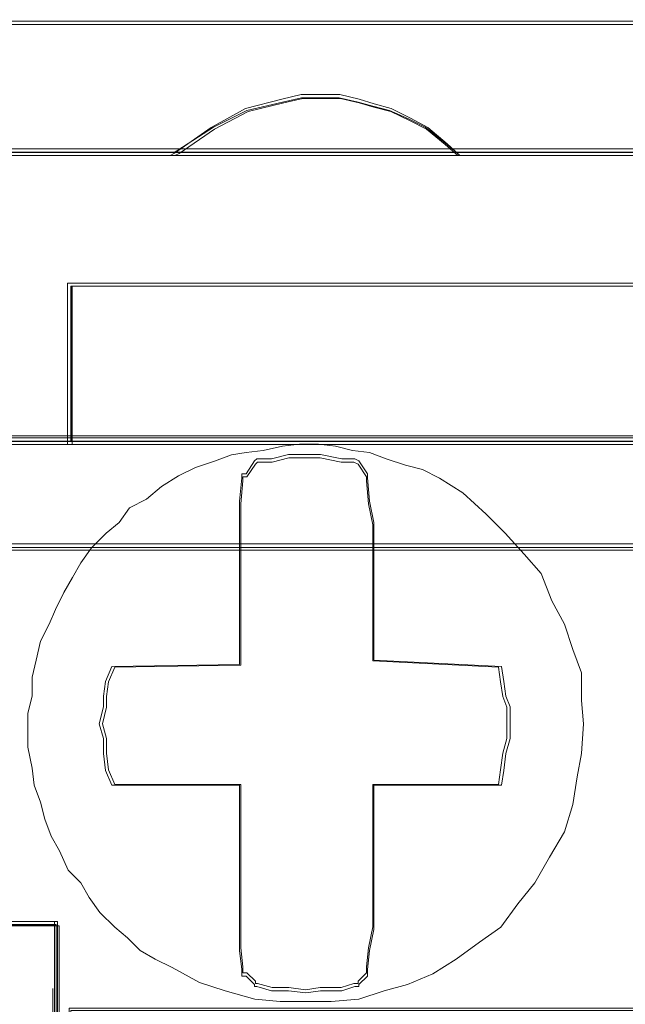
# Model space of a CAD drawing. Header units: millimetres. Extents: x -1290 to 1795, y -4192 to -1311.
# Tile 126 of 256: x 573.03 to 574.42, y -3302.42 to -3300.16. Entities that reach past the tile are written whole.
import ezdxf

# ---------------------------------------------------------------- set-up
doc = ezdxf.new("R2010")
doc.units = ezdxf.units.MM
doc.layers.add('$EL_istn', color=7, linetype='Continuous', lineweight=15)
doc.layers.add('Aparatura', color=7, linetype='Continuous', lineweight=13)
doc.styles.get("Standard").update_dxf_attribs({"font": 'ARIALN.TTF', "width": 0.8})
doc.dimstyles.new('100', dxfattribs={"dimtxt": 15, "dimasz": 10, "dimexe": 1.25, "dimexo": 0.625, "dimtad": 1, "dimdec": 0, "dimtxsty": 'Standard', "dimblk": 'OBLIQUE', "dimcen": 2.5, "dimadec": 0, "dimazin": 0, "dimtfac": 1, "dimtdec": 0, "dimtmove": 0, "dimatfit": 3, "dimldrblk": 'NONE', "dimfxl": 1, "dimarcsym": 0})

# ---------------------------------------------------------------- blocks, each defined once
blk = doc.blocks.new('_Oblique')
at = {"color": 0, "linetype": 'ByBlock', "lineweight": -2}
blk.add_line((-0.5, -0.5), (0.5, 0.5), dxfattribs=at)
blk = doc.blocks.new('*D43')
at = {"layer": '$EL_istn', "color": 0, "linetype": 'Continuous', "lineweight": -2, "ltscale": 0.1}
for p, q in [((605.2914, -3294.7164), (605.2914, -3319.5177)), ((518.0914, -3296.8148), (518.0914, -3319.5177)), ((518.0914, -3318.2677), (605.2914, -3318.2677))]:
    blk.add_line(p, q, dxfattribs=at)
at = {"layer": 'Defpoints', "color": 0}
for p in [(605.2914, -3294.0914), (518.0914, -3296.1898), (605.2914, -3318.2677)]:
    blk.add_point(p, dxfattribs=at)
at = {"layer": '$EL_istn', "color": 0, "linetype": 'ByBlock', "lineweight": -2, "xscale": 5, "yscale": 5, "zscale": 5, "rotation": 180}
blk.add_blockref('_Oblique', (518.0914, -3318.2677), dxfattribs=at)
at = {"layer": '$EL_istn', "color": 0, "linetype": 'ByBlock', "lineweight": -2, "xscale": 5, "yscale": 5, "zscale": 5}
blk.add_blockref('_Oblique', (605.2914, -3318.2677), dxfattribs=at)
at = {"layer": '$EL_istn', "color": 0, "lineweight": 5, "insert": (561.6914, -3313.5581), "char_height": 8, "attachment_point": 5}
blk.add_mtext('436', dxfattribs=at)
blk = doc.blocks.new('_None')

msp = doc.modelspace()

# ---------------------------------------------------------------- linework, layer by layer
at = {"layer": 'Aparatura', "lineweight": 13}
for points in [[(596.0784, -3300.1643), (561.8065, -3300.1643), (527.5442, -3300.1643)], [(596.0784, -3300.1643), (561.8065, -3300.1643), (527.5442, -3300.1643)], [(596.0784, -3300.1643), (561.8065, -3300.1643), (527.5442, -3300.1643)], [(596.0784, -3300.1643), (561.8065, -3300.1643), (527.5442, -3300.1643)], [(596.0705, -3300.1718), (561.8063, -3300.1718), (527.5517, -3300.1718)], [(596.0705, -3300.1718), (561.8063, -3300.1718), (527.5517, -3300.1718)], [(572.642, -3300.4657), (573.3833, -3300.4657), (573.393, -3300.4609), (573.4748, -3300.4079), (573.5518, -3300.3693), (573.6336, -3300.3501), (573.677, -3300.3404), (573.7155, -3300.3404), (573.7636, -3300.3404), (573.8069, -3300.3501), (573.8406, -3300.3597), (573.8791, -3300.3693), (573.9225, -3300.3886), (573.961, -3300.4079), (574.0043, -3300.4416), (574.0332, -3300.4657), (574.7793, -3300.4657)], [(572.642, -3300.4657), (573.3833, -3300.4657), (573.393, -3300.4609), (573.4748, -3300.4079), (573.5518, -3300.3693), (573.6336, -3300.3501), (573.677, -3300.3404), (573.7155, -3300.3404), (573.7636, -3300.3404), (573.8069, -3300.3501), (573.8406, -3300.3597), (573.8791, -3300.3693), (573.9225, -3300.3886), (573.961, -3300.4079), (574.0043, -3300.4416), (574.0332, -3300.4657), (574.7793, -3300.4657)], [(572.6446, -3300.4732), (573.3861, -3300.4732), (573.3957, -3300.4682), (573.4776, -3300.4125), (573.5546, -3300.3719), (573.6365, -3300.3517), (573.6798, -3300.3415), (573.7183, -3300.3415), (573.7665, -3300.3415), (573.8098, -3300.3517), (573.8435, -3300.3618), (573.882, -3300.3719), (573.9254, -3300.3922), (573.9639, -3300.4125), (574.0072, -3300.4479), (574.0361, -3300.4732), (574.7824, -3300.4732)], [(572.6446, -3300.4732), (573.3861, -3300.4732), (573.3957, -3300.4682), (573.4776, -3300.4125), (573.5546, -3300.3719), (573.6365, -3300.3517), (573.6798, -3300.3415), (573.7183, -3300.3415), (573.7665, -3300.3415), (573.8098, -3300.3517), (573.8435, -3300.3618), (573.882, -3300.3719), (573.9254, -3300.3922), (573.9639, -3300.4125), (574.0072, -3300.4479), (574.0361, -3300.4732), (574.7824, -3300.4732)], [(572.6446, -3300.4732), (573.3861, -3300.4732), (573.3957, -3300.4682), (573.4776, -3300.4125), (573.5546, -3300.3719), (573.6365, -3300.3517), (573.6798, -3300.3415), (573.7183, -3300.3415), (573.7665, -3300.3415), (573.8098, -3300.3517), (573.8435, -3300.3618), (573.882, -3300.3719), (573.9254, -3300.3922), (573.9639, -3300.4125), (574.0072, -3300.4479), (574.0361, -3300.4732), (574.7824, -3300.4732)], [(572.6446, -3300.4732), (573.3861, -3300.4732), (573.3957, -3300.4682), (573.4776, -3300.4125), (573.5546, -3300.3719), (573.6365, -3300.3517), (573.6798, -3300.3415), (573.7183, -3300.3415), (573.7665, -3300.3415), (573.8098, -3300.3517), (573.8435, -3300.3618), (573.882, -3300.3719), (573.9254, -3300.3922), (573.9639, -3300.4125), (574.0072, -3300.4479), (574.0361, -3300.4732), (574.7824, -3300.4732)], [(578.9771, -3300.4653), (578.2358, -3300.4653), (577.5763, -3300.4653), (576.835, -3300.4653), (576.1803, -3300.4653), (575.439, -3300.4653), (574.7795, -3300.4653), (574.0334, -3300.4653), (573.3835, -3300.4653), (572.6422, -3300.4653), (571.9827, -3300.4653), (571.2366, -3300.4653), (570.5771, -3300.4653), (569.8358, -3300.4653)], [(578.9771, -3300.4653), (578.2358, -3300.4653), (577.5763, -3300.4653), (576.835, -3300.4653), (576.1803, -3300.4653), (575.439, -3300.4653), (574.7795, -3300.4653), (574.0334, -3300.4653), (573.3835, -3300.4653), (572.6422, -3300.4653), (571.9827, -3300.4653), (571.2366, -3300.4653), (570.5771, -3300.4653), (569.8358, -3300.4653)], [(578.9771, -3300.4653), (578.2358, -3300.4653), (577.5763, -3300.4653), (576.835, -3300.4653), (576.1803, -3300.4653), (575.439, -3300.4653), (574.7795, -3300.4653), (574.0334, -3300.4653), (573.3835, -3300.4653), (572.6422, -3300.4653), (571.9827, -3300.4653), (571.2366, -3300.4653), (570.5771, -3300.4653), (569.8358, -3300.4653)], [(578.9808, -3300.4578), (578.2393, -3300.4578), (577.5797, -3300.4578), (576.8382, -3300.4578), (576.1834, -3300.4578), (575.4419, -3300.4578), (574.7823, -3300.4578), (574.036, -3300.4578), (573.386, -3300.4578), (572.6445, -3300.4578), (571.9849, -3300.4578), (571.2386, -3300.4578), (570.579, -3300.4578), (569.8375, -3300.4578)], [(578.9808, -3300.4578), (578.2393, -3300.4578), (577.5797, -3300.4578), (576.8382, -3300.4578), (576.1834, -3300.4578), (575.4419, -3300.4578), (574.7823, -3300.4578), (574.036, -3300.4578), (573.386, -3300.4578), (572.6445, -3300.4578), (571.9849, -3300.4578), (571.2386, -3300.4578), (570.579, -3300.4578), (569.8375, -3300.4578)], [(578.9808, -3300.4578), (578.2393, -3300.4578), (577.5797, -3300.4578), (576.8382, -3300.4578), (576.1834, -3300.4578), (575.4419, -3300.4578), (574.7823, -3300.4578), (574.036, -3300.4578), (573.386, -3300.4578), (572.6445, -3300.4578), (571.9849, -3300.4578), (571.2386, -3300.4578), (570.579, -3300.4578), (569.8375, -3300.4578)], [(578.9808, -3300.4578), (578.2393, -3300.4578), (577.5797, -3300.4578), (576.8382, -3300.4578), (576.1834, -3300.4578), (575.4419, -3300.4578), (574.7823, -3300.4578), (574.036, -3300.4578), (573.386, -3300.4578), (572.6445, -3300.4578), (571.9849, -3300.4578), (571.2386, -3300.4578), (570.579, -3300.4578), (569.8375, -3300.4578)], [(578.9808, -3300.4578), (578.2393, -3300.4578), (577.5797, -3300.4578), (576.8382, -3300.4578), (576.1834, -3300.4578), (575.4419, -3300.4578), (574.7823, -3300.4578), (574.036, -3300.4578), (573.386, -3300.4578), (572.6445, -3300.4578), (571.9849, -3300.4578), (571.2386, -3300.4578), (570.579, -3300.4578), (569.8375, -3300.4578)], [(578.9808, -3300.4578), (578.2393, -3300.4578), (577.5797, -3300.4578), (576.8382, -3300.4578), (576.1834, -3300.4578), (575.4419, -3300.4578), (574.7823, -3300.4578), (574.036, -3300.4578), (573.386, -3300.4578), (572.6445, -3300.4578), (571.9849, -3300.4578), (571.2386, -3300.4578), (570.579, -3300.4578), (569.8375, -3300.4578)], [(578.9808, -3300.4578), (578.2393, -3300.4578), (577.5797, -3300.4578), (576.8382, -3300.4578), (576.1834, -3300.4578), (575.4419, -3300.4578), (574.7823, -3300.4578), (574.036, -3300.4578), (573.386, -3300.4578), (572.6445, -3300.4578), (571.9849, -3300.4578), (571.2386, -3300.4578), (570.579, -3300.4578), (569.8375, -3300.4578)], [(572.8829, -3301.13), (573.1476, -3301.13), (573.1476, -3300.9855), (573.1476, -3300.8747), (573.1476, -3300.7736), (575.6797, -3300.7736), (575.6797, -3300.8747), (575.6797, -3300.9855), (575.6797, -3301.13), (575.9348, -3301.13), (575.9348, -3300.9855), (575.9348, -3300.8747), (575.9348, -3300.7736), (578.4765, -3300.7736), (578.4765, -3300.8747), (578.4765, -3300.9855), (578.4765, -3301.13), (578.7316, -3301.13)], [(572.8853, -3301.1375), (573.1501, -3301.1375), (573.1501, -3300.9897), (573.1501, -3300.8765), (573.1501, -3300.773), (575.6826, -3300.773), (575.6826, -3300.8765), (575.6826, -3300.9897), (575.6826, -3301.1375), (575.9378, -3301.1375), (575.9378, -3300.9897), (575.9378, -3300.8765), (575.9378, -3300.773), (578.48, -3300.773), (578.48, -3300.8765), (578.48, -3300.9897), (578.48, -3301.1375), (578.7352, -3301.1375)], [(573.0129, -3301.13), (573.1476, -3301.13), (573.1476, -3300.9855), (573.1476, -3300.8747), (573.1476, -3300.7736), (575.6797, -3300.7736), (575.6797, -3300.8747), (575.6797, -3300.9855), (575.6797, -3301.13), (575.9348, -3301.13), (575.9348, -3300.9855), (575.9348, -3300.8747), (575.9348, -3300.7736), (578.4765, -3300.7736), (578.4765, -3300.8747), (578.4765, -3300.9855), (578.4765, -3301.13), (578.7316, -3301.13)], [(573.0129, -3301.13), (573.1476, -3301.13), (573.1476, -3300.9855), (573.1476, -3300.8747), (573.1476, -3300.7736), (575.6797, -3300.7736), (575.6797, -3300.8747), (575.6797, -3300.9855), (575.6797, -3301.13), (575.9348, -3301.13), (575.9348, -3300.9855), (575.9348, -3300.8747), (575.9348, -3300.7736), (578.4765, -3300.7736), (578.4765, -3300.8747), (578.4765, -3300.9855), (578.4765, -3301.13), (578.7316, -3301.13)], [(573.0153, -3301.1375), (573.1501, -3301.1375), (573.1501, -3300.9897), (573.1501, -3300.8765), (573.1501, -3300.773), (575.6826, -3300.773), (575.6826, -3300.8765), (575.6826, -3300.9897), (575.6826, -3301.1375), (575.9378, -3301.1375), (575.9378, -3300.9897), (575.9378, -3300.8765), (575.9378, -3300.773), (578.48, -3300.773), (578.48, -3300.8765), (578.48, -3300.9897), (578.48, -3301.1375), (578.7352, -3301.1375)], [(573.0153, -3301.1375), (573.1501, -3301.1375), (573.1501, -3300.9897), (573.1501, -3300.8765), (573.1501, -3300.773), (575.6826, -3300.773), (575.6826, -3300.8765), (575.6826, -3300.9897), (575.6826, -3301.1375), (575.9378, -3301.1375), (575.9378, -3300.9897), (575.9378, -3300.8765), (575.9378, -3300.773), (578.48, -3300.773), (578.48, -3300.8765), (578.48, -3300.9897), (578.48, -3301.1375), (578.7352, -3301.1375)], [(573.0153, -3301.1375), (573.1501, -3301.1375), (573.1501, -3300.9897), (573.1501, -3300.8765), (573.1501, -3300.773), (575.6826, -3300.773), (575.6826, -3300.8765), (575.6826, -3300.9897), (575.6826, -3301.1375), (575.9378, -3301.1375), (575.9378, -3300.9897), (575.9378, -3300.8765), (575.9378, -3300.773), (578.48, -3300.773), (578.48, -3300.8765), (578.48, -3300.9897), (578.48, -3301.1375), (578.7352, -3301.1375)], [(573.0153, -3301.1375), (573.1501, -3301.1375), (573.1501, -3300.9897), (573.1501, -3300.8765), (573.1501, -3300.773), (575.6826, -3300.773), (575.6826, -3300.8765), (575.6826, -3300.9897), (575.6826, -3301.1375), (575.9378, -3301.1375), (575.9378, -3300.9897), (575.9378, -3300.8765), (575.9378, -3300.773), (578.48, -3300.773), (578.48, -3300.8765), (578.48, -3300.9897), (578.48, -3301.1375), (578.7352, -3301.1375)], [(573.0153, -3301.1375), (573.1501, -3301.1375), (573.1501, -3300.9897), (573.1501, -3300.8765), (573.1501, -3300.773), (575.6826, -3300.773), (575.6826, -3300.8765), (575.6826, -3300.9897), (575.6826, -3301.1375), (575.9378, -3301.1375), (575.9378, -3300.9897), (575.9378, -3300.8765), (575.9378, -3300.773), (578.48, -3300.773), (578.48, -3300.8765), (578.48, -3300.9897), (578.48, -3301.1375), (578.7352, -3301.1375)], [(573.0153, -3301.1375), (573.1501, -3301.1375), (573.1501, -3300.9897), (573.1501, -3300.8765), (573.1501, -3300.773), (575.6826, -3300.773), (575.6826, -3300.8765), (575.6826, -3300.9897), (575.6826, -3301.1375), (575.9378, -3301.1375), (575.9378, -3300.9897), (575.9378, -3300.8765), (575.9378, -3300.773), (578.48, -3300.773), (578.48, -3300.8765), (578.48, -3300.9897), (578.48, -3301.1375), (578.7352, -3301.1375)], [(572.8831, -3301.117), (573.1432, -3301.117), (575.6918, -3301.117), (575.8219, -3301.117), (575.8219, -3301.117), (575.8219, -3302.2342), (575.7159, -3302.2342), (575.7159, -3302.3945), (575.7159, -3302.7976), (575.6918, -3302.7976), (575.6918, -3302.6956), (575.6918, -3302.4333), (574.5163, -3302.4333), (574.3187, -3302.4333), (573.1432, -3302.4333), (573.1432, -3302.6956), (573.1432, -3302.7976), (573.1095, -3302.7976), (573.1095, -3302.3945), (573.1095, -3302.2342), (572.9168, -3302.2342)], [(575.9417, -3301.1221), (575.6865, -3301.1221), (573.1538, -3301.1221), (572.8889, -3301.1221)], [(575.9346, -3301.1296), (575.6795, -3301.1296), (573.1475, -3301.1296), (572.8827, -3301.1296)], [(585.4879, -3301.3656), (561.6131, -3301.3656)], [(585.4829, -3301.3739), (561.6132, -3301.3739)], [(561.6133, -3301.3799), (585.488, -3301.3799)], [(572.9164, -3302.2415), (573.1138, -3302.2415), (573.1138, -3302.3955), (573.1138, -3302.7998), (573.1475, -3302.7998), (573.1475, -3302.6939), (573.1475, -3302.4388), (574.3124, -3302.4388), (574.5098, -3302.4388), (575.6795, -3302.4388), (575.6795, -3302.6939), (575.6795, -3302.7998), (575.7132, -3302.7998), (575.7132, -3302.3955), (575.7132, -3302.2415), (575.9009, -3302.2415)], [(575.9011, -3302.2411), (575.7134, -3302.2411), (575.7134, -3302.3952), (575.7134, -3302.4385), (575.7134, -3302.7995), (575.6797, -3302.7995), (574.5099, -3302.7995), (574.3126, -3302.7995), (573.1476, -3302.7995), (573.1139, -3302.7995), (573.1139, -3302.4385), (573.1139, -3302.3952), (573.1139, -3302.2411), (572.9166, -3302.2411)], [(575.9011, -3302.2411), (575.7134, -3302.2411), (575.7134, -3302.3952), (575.7134, -3302.4385), (575.7134, -3302.7995), (575.6797, -3302.7995), (574.5099, -3302.7995), (574.3126, -3302.7995), (573.1476, -3302.7995), (573.1139, -3302.7995), (573.1139, -3302.4385), (573.1139, -3302.3952), (573.1139, -3302.2411), (572.9166, -3302.2411)], [(575.9041, -3302.2336), (575.7163, -3302.2336), (575.7163, -3302.3904), (575.7163, -3302.4344), (575.7163, -3302.8018), (575.6826, -3302.8018), (574.5127, -3302.8018), (574.3153, -3302.8018), (573.1501, -3302.8018), (573.1164, -3302.8018), (573.1164, -3302.4344), (573.1164, -3302.3904), (573.1164, -3302.2336), (572.919, -3302.2336)], [(575.9041, -3302.2336), (575.7163, -3302.2336), (575.7163, -3302.3904), (575.7163, -3302.4344), (575.7163, -3302.8018), (575.6826, -3302.8018), (574.5127, -3302.8018), (574.3153, -3302.8018), (573.1501, -3302.8018), (573.1164, -3302.8018), (573.1164, -3302.4344), (573.1164, -3302.3904), (573.1164, -3302.2336), (572.919, -3302.2336)], [(572.9226, -3302.244), (573.1201, -3302.244), (573.1201, -3302.3994), (573.1201, -3302.8073), (573.1538, -3302.8073), (573.1538, -3302.7005), (573.1538, -3302.4431), (574.319, -3302.4431), (574.5165, -3302.4431), (575.6865, -3302.4431), (575.6865, -3302.7005), (575.6865, -3302.8073), (575.7202, -3302.8073), (575.7202, -3302.3994), (575.7202, -3302.244), (575.908, -3302.244)], [(575.9011, -3302.2411), (575.7134, -3302.2411), (575.7134, -3302.3952), (575.7134, -3302.4385), (575.7134, -3302.7995), (575.6797, -3302.7995), (574.5099, -3302.7995), (574.3126, -3302.7995), (573.1476, -3302.7995), (573.1139, -3302.7995), (573.1139, -3302.4385), (573.1139, -3302.3952), (573.1139, -3302.2411), (573.0129, -3302.2411)], [(575.9041, -3302.2336), (575.7163, -3302.2336), (575.7163, -3302.3904), (575.7163, -3302.4344), (575.7163, -3302.8018), (575.6826, -3302.8018), (574.5127, -3302.8018), (574.3153, -3302.8018), (573.1501, -3302.8018), (573.1164, -3302.8018), (573.1164, -3302.4344), (573.1164, -3302.3904), (573.1164, -3302.2336), (573.0153, -3302.2336)], [(575.9041, -3302.2336), (575.7163, -3302.2336), (575.7163, -3302.3904), (575.7163, -3302.4344), (575.7163, -3302.8018), (575.6826, -3302.8018), (574.5127, -3302.8018), (574.3153, -3302.8018), (573.1501, -3302.8018), (573.1164, -3302.8018), (573.1164, -3302.4344), (573.1164, -3302.3904), (573.1164, -3302.2336), (573.0153, -3302.2336)], [(575.9041, -3302.2336), (575.7163, -3302.2336), (575.7163, -3302.3904), (575.7163, -3302.4344), (575.7163, -3302.8018), (575.6826, -3302.8018), (574.5127, -3302.8018), (574.3153, -3302.8018), (573.1501, -3302.8018), (573.1164, -3302.8018), (573.1164, -3302.4344), (573.1164, -3302.3904), (573.1164, -3302.2336), (573.0153, -3302.2336)]]:
    msp.add_lwpolyline(points, dxfattribs=at)
for points in [[(561.7986, -3300.1643), (596.0784, -3300.1643), (561.7986, -3300.1643)], [(574.041, -3300.4732), (574.0114, -3300.4462), (573.967, -3300.4084), (573.9276, -3300.3868), (573.8832, -3300.3652), (573.8438, -3300.3544), (573.8093, -3300.3436), (573.7649, -3300.3328), (573.7156, -3300.3328), (573.6762, -3300.3328), (573.6318, -3300.3436), (573.5481, -3300.3652), (573.4692, -3300.4084), (573.3854, -3300.4678), (573.3755, -3300.4732), (574.041, -3300.4732)], [(574.0114, -3300.4462), (573.967, -3300.4084), (573.9276, -3300.3868), (573.8832, -3300.3652), (573.8438, -3300.3544), (573.8093, -3300.3436), (573.7649, -3300.3328), (573.7156, -3300.3328), (573.6762, -3300.3328), (573.6318, -3300.3436), (573.5481, -3300.3652), (573.4692, -3300.4084), (573.3854, -3300.4678), (573.3755, -3300.4732), (574.041, -3300.4732), (574.0114, -3300.4462)], [(574.0114, -3300.4462), (573.967, -3300.4084), (573.9276, -3300.3868), (573.8832, -3300.3652), (573.8438, -3300.3544), (573.8093, -3300.3436), (573.7649, -3300.3328), (573.7156, -3300.3328), (573.6762, -3300.3328), (573.6318, -3300.3436), (573.5481, -3300.3652), (573.4692, -3300.4084), (573.3854, -3300.4678), (573.3755, -3300.4732), (574.041, -3300.4732), (574.0114, -3300.4462)], [(574.0114, -3300.4462), (573.967, -3300.4084), (573.9276, -3300.3868), (573.8832, -3300.3652), (573.8438, -3300.3544), (573.8093, -3300.3436), (573.7649, -3300.3328), (573.7156, -3300.3328), (573.6762, -3300.3328), (573.6318, -3300.3436), (573.5481, -3300.3652), (573.4692, -3300.4084), (573.3854, -3300.4678), (573.3755, -3300.4732), (574.041, -3300.4732), (574.0114, -3300.4462)], [(574.0114, -3300.4462), (573.967, -3300.4084), (573.9276, -3300.3868), (573.8832, -3300.3652), (573.8438, -3300.3544), (573.8093, -3300.3436), (573.7649, -3300.3328), (573.7156, -3300.3328), (573.6762, -3300.3328), (573.6318, -3300.3436), (573.5481, -3300.3652), (573.4692, -3300.4084), (573.3854, -3300.4678), (573.3755, -3300.4732), (574.041, -3300.4732), (574.0114, -3300.4462)], [(574.0045, -3300.4416), (573.9612, -3300.4078), (573.9226, -3300.3885), (573.8793, -3300.3692), (573.8407, -3300.3596), (573.807, -3300.35), (573.7636, -3300.3403), (573.7155, -3300.3403), (573.6769, -3300.3403), (573.6336, -3300.35), (573.5517, -3300.3692), (573.4746, -3300.4078), (573.3927, -3300.4609), (573.3831, -3300.4657), (574.0334, -3300.4657), (574.0045, -3300.4416)], [(574.0045, -3300.4416), (573.9612, -3300.4078), (573.9226, -3300.3885), (573.8793, -3300.3692), (573.8407, -3300.3596), (573.807, -3300.35), (573.7636, -3300.3403), (573.7155, -3300.3403), (573.6769, -3300.3403), (573.6336, -3300.35), (573.5517, -3300.3692), (573.4746, -3300.4078), (573.3927, -3300.4609), (573.3831, -3300.4657), (574.0334, -3300.4657), (574.0045, -3300.4416)], [(561.7986, -3300.4578), (597.2576, -3300.4578), (561.7986, -3300.4578)], [(573.1398, -3300.8824), (573.1398, -3300.766), (573.1398, -3300.8824)], [(575.6871, -3300.766), (573.1398, -3300.766), (575.6871, -3300.766)], [(573.468, -3300.766), (573.1398, -3300.766), (573.468, -3300.766)], [(573.1398, -3300.766), (573.1398, -3300.8714), (573.1398, -3300.9869), (573.1398, -3301.1375), (575.6871, -3301.1375), (575.6871, -3300.9869), (575.6871, -3300.8714), (575.6871, -3300.766), (573.1398, -3300.766)], [(573.1398, -3300.766), (573.1398, -3300.8714), (573.1398, -3300.9869), (573.1398, -3301.1375), (575.6871, -3301.1375), (575.6871, -3300.9869), (575.6871, -3300.8714), (575.6871, -3300.766), (573.1398, -3300.766)], [(573.1398, -3300.766), (573.1398, -3300.8714), (573.1398, -3300.9869), (573.1398, -3301.1375), (575.6871, -3301.1375), (575.6871, -3300.9869), (575.6871, -3300.8714), (575.6871, -3300.766), (573.1398, -3300.766)], [(573.1398, -3300.9869), (573.1398, -3301.1375), (575.6871, -3301.1375), (575.6871, -3300.9869), (575.6871, -3300.8714), (575.6871, -3300.766), (573.1398, -3300.766), (573.1398, -3300.8714), (573.1398, -3300.9869)], [(573.1473, -3300.7736), (573.1473, -3300.8747), (573.1473, -3300.9855), (573.1473, -3301.13), (575.6796, -3301.13), (575.6796, -3300.9855), (575.6796, -3300.8747), (575.6796, -3300.7736), (573.1473, -3300.7736)], [(573.1473, -3300.9855), (573.1473, -3301.13), (575.6796, -3301.13), (575.6796, -3300.9855), (575.6796, -3300.8747), (575.6796, -3300.7736), (573.1473, -3300.7736), (573.1473, -3300.8747), (573.1473, -3300.9855)], [(573.1398, -3300.9931), (573.1398, -3300.867), (573.1398, -3300.9931)], [(573.1398, -3301.1375), (573.1398, -3300.9776), (573.1398, -3301.1375)], [(574.2471, -3302.0863), (574.2813, -3302.0278), (574.3007, -3301.9645), (574.3105, -3301.9012), (574.3202, -3301.8476), (574.3251, -3301.7794), (574.3202, -3301.7258), (574.3202, -3301.6625), (574.3007, -3301.6089), (574.2813, -3301.5505), (574.252, -3301.4969), (574.2277, -3301.4336), (574.1887, -3301.3897), (574.1448, -3301.341), (574.101, -3301.2972), (574.0474, -3301.2485), (573.9937, -3301.2144), (573.9548, -3301.1949), (573.9158, -3301.1851), (573.8719, -3301.1705), (573.8329, -3301.1559), (573.794, -3301.151), (573.755, -3301.1413), (573.716, -3301.1364), (573.6721, -3301.1364), (573.6331, -3301.1413), (573.5893, -3301.151), (573.5503, -3301.1559), (573.5162, -3301.1608), (573.4772, -3301.1754), (573.4333, -3301.19), (573.3944, -3301.2095), (573.3554, -3301.2338), (573.3213, -3301.2631), (573.2823, -3301.2826), (573.2579, -3301.3167), (573.2287, -3301.341), (573.1946, -3301.3751), (573.1702, -3301.4092), (573.1507, -3301.4433), (573.1312, -3301.4774), (573.1117, -3301.5164), (573.0971, -3301.5505), (573.0776, -3301.5894), (573.0679, -3301.6333), (573.0581, -3301.6723), (573.0581, -3301.7161), (573.0484, -3301.7551), (573.0484, -3301.794), (573.0484, -3301.833), (573.0581, -3301.8817), (573.063, -3301.9207), (573.0776, -3301.9597), (573.0874, -3301.9986), (573.102, -3302.0376), (573.1215, -3302.0717), (573.141, -3302.1155), (573.1702, -3302.1448), (573.1897, -3302.1789), (573.2141, -3302.213), (573.2482, -3302.2471), (573.2774, -3302.2714), (573.3066, -3302.3006), (573.3408, -3302.3201), (573.3797, -3302.3396), (573.4431, -3302.3737), (573.5016, -3302.3932), (573.5698, -3302.4127), (573.6283, -3302.4175), (573.6867, -3302.4175), (573.7452, -3302.4175), (573.8086, -3302.4127), (573.867, -3302.3932), (573.9207, -3302.3786), (573.9791, -3302.3542), (574.0327, -3302.3201), (574.0863, -3302.2812), (574.1351, -3302.2471), (574.174, -3302.1935), (574.213, -3302.1448), (574.2471, -3302.0863)], [(574.2471, -3302.0863), (574.2813, -3302.0278), (574.3007, -3301.9645), (574.3105, -3301.9012), (574.3202, -3301.8476), (574.3251, -3301.7794), (574.3202, -3301.7258), (574.3202, -3301.6625), (574.3007, -3301.6089), (574.2813, -3301.5505), (574.252, -3301.4969), (574.2277, -3301.4336), (574.1887, -3301.3897), (574.1448, -3301.341), (574.101, -3301.2972), (574.0474, -3301.2485), (573.9937, -3301.2144), (573.9548, -3301.1949), (573.9158, -3301.1851), (573.8719, -3301.1705), (573.8329, -3301.1559), (573.794, -3301.151), (573.755, -3301.1413), (573.716, -3301.1364), (573.6721, -3301.1364), (573.6331, -3301.1413), (573.5893, -3301.151), (573.5503, -3301.1559), (573.5162, -3301.1608), (573.4772, -3301.1754), (573.4333, -3301.19), (573.3944, -3301.2095), (573.3554, -3301.2338), (573.3213, -3301.2631), (573.2823, -3301.2826), (573.2579, -3301.3167), (573.2287, -3301.341), (573.1946, -3301.3751), (573.1702, -3301.4092), (573.1507, -3301.4433), (573.1312, -3301.4774), (573.1117, -3301.5164), (573.0971, -3301.5505), (573.0776, -3301.5894), (573.0679, -3301.6333), (573.0581, -3301.6723), (573.0581, -3301.7161), (573.0484, -3301.7551), (573.0484, -3301.794), (573.0484, -3301.833), (573.0581, -3301.8817), (573.063, -3301.9207), (573.0776, -3301.9597), (573.0874, -3301.9986), (573.102, -3302.0376), (573.1215, -3302.0717), (573.141, -3302.1155), (573.1702, -3302.1448), (573.1897, -3302.1789), (573.2141, -3302.213), (573.2482, -3302.2471), (573.2774, -3302.2714), (573.3066, -3302.3006), (573.3408, -3302.3201), (573.3797, -3302.3396), (573.4431, -3302.3737), (573.5016, -3302.3932), (573.5698, -3302.4127), (573.6283, -3302.4175), (573.6867, -3302.4175), (573.7452, -3302.4175), (573.8086, -3302.4127), (573.867, -3302.3932), (573.9207, -3302.3786), (573.9791, -3302.3542), (574.0327, -3302.3201), (574.0863, -3302.2812), (574.1351, -3302.2471), (574.174, -3302.1935), (574.213, -3302.1448), (574.2471, -3302.0863)], [(573.0581, -3301.8817), (573.063, -3301.9207), (573.0776, -3301.9597), (573.0874, -3301.9986), (573.102, -3302.0376), (573.1215, -3302.0717), (573.141, -3302.1155), (573.1702, -3302.1448), (573.1897, -3302.1789), (573.2141, -3302.213), (573.2482, -3302.2471), (573.2774, -3302.2714), (573.3066, -3302.3006), (573.3408, -3302.3201), (573.3797, -3302.3396), (573.4431, -3302.3737), (573.5016, -3302.3932), (573.5698, -3302.4127), (573.6283, -3302.4175), (573.6867, -3302.4175), (573.7452, -3302.4175), (573.8086, -3302.4127), (573.867, -3302.3932), (573.9207, -3302.3786), (573.9791, -3302.3542), (574.0327, -3302.3201), (574.0863, -3302.2812), (574.1351, -3302.2471), (574.174, -3302.1935), (574.213, -3302.1448), (574.2471, -3302.0863), (574.2813, -3302.0278), (574.3007, -3301.9645), (574.3105, -3301.9012), (574.3202, -3301.8476), (574.3251, -3301.7794), (574.3202, -3301.7258), (574.3202, -3301.6625), (574.3007, -3301.6089), (574.2813, -3301.5505), (574.252, -3301.4969), (574.2277, -3301.4336), (574.1887, -3301.3897), (574.1448, -3301.341), (574.101, -3301.2972), (574.0474, -3301.2485), (573.9937, -3301.2144), (573.9548, -3301.1949), (573.9158, -3301.1851), (573.8719, -3301.1705), (573.8329, -3301.1559), (573.794, -3301.151), (573.755, -3301.1413), (573.716, -3301.1364), (573.6721, -3301.1364), (573.6331, -3301.1413), (573.5893, -3301.151), (573.5503, -3301.1559), (573.5162, -3301.1608), (573.4772, -3301.1754), (573.4333, -3301.19), (573.3944, -3301.2095), (573.3554, -3301.2338), (573.3213, -3301.2631), (573.2823, -3301.2826), (573.2579, -3301.3167), (573.2287, -3301.341), (573.1946, -3301.3751), (573.1702, -3301.4092), (573.1507, -3301.4433), (573.1312, -3301.4774), (573.1117, -3301.5164), (573.0971, -3301.5505), (573.0776, -3301.5894), (573.0679, -3301.6333), (573.0581, -3301.6723), (573.0581, -3301.7161), (573.0484, -3301.7551), (573.0484, -3301.794), (573.0484, -3301.833), (573.0581, -3301.8817)], [(573.0581, -3301.8817), (573.063, -3301.9207), (573.0776, -3301.9597), (573.0874, -3301.9986), (573.102, -3302.0376), (573.1215, -3302.0717), (573.141, -3302.1155), (573.1702, -3302.1448), (573.1897, -3302.1789), (573.2141, -3302.213), (573.2482, -3302.2471), (573.2774, -3302.2714), (573.3066, -3302.3006), (573.3408, -3302.3201), (573.3797, -3302.3396), (573.4431, -3302.3737), (573.5016, -3302.3932), (573.5698, -3302.4127), (573.6283, -3302.4175), (573.6867, -3302.4175), (573.7452, -3302.4175), (573.8086, -3302.4127), (573.867, -3302.3932), (573.9207, -3302.3786), (573.9791, -3302.3542), (574.0327, -3302.3201), (574.0863, -3302.2812), (574.1351, -3302.2471), (574.174, -3302.1935), (574.213, -3302.1448), (574.2471, -3302.0863), (574.2813, -3302.0278), (574.3007, -3301.9645), (574.3105, -3301.9012), (574.3202, -3301.8476), (574.3251, -3301.7794), (574.3202, -3301.7258), (574.3202, -3301.6625), (574.3007, -3301.6089), (574.2813, -3301.5505), (574.252, -3301.4969), (574.2277, -3301.4336), (574.1887, -3301.3897), (574.1448, -3301.341), (574.101, -3301.2972), (574.0474, -3301.2485), (573.9937, -3301.2144), (573.9548, -3301.1949), (573.9158, -3301.1851), (573.8719, -3301.1705), (573.8329, -3301.1559), (573.794, -3301.151), (573.755, -3301.1413), (573.716, -3301.1364), (573.6721, -3301.1364), (573.6331, -3301.1413), (573.5893, -3301.151), (573.5503, -3301.1559), (573.5162, -3301.1608), (573.4772, -3301.1754), (573.4333, -3301.19), (573.3944, -3301.2095), (573.3554, -3301.2338), (573.3213, -3301.2631), (573.2823, -3301.2826), (573.2579, -3301.3167), (573.2287, -3301.341), (573.1946, -3301.3751), (573.1702, -3301.4092), (573.1507, -3301.4433), (573.1312, -3301.4774), (573.1117, -3301.5164), (573.0971, -3301.5505), (573.0776, -3301.5894), (573.0679, -3301.6333), (573.0581, -3301.6723), (573.0581, -3301.7161), (573.0484, -3301.7551), (573.0484, -3301.794), (573.0484, -3301.833), (573.0581, -3301.8817)], [(573.1215, -3302.0717), (573.102, -3302.0376), (573.0874, -3301.9986), (573.0776, -3301.9597), (573.063, -3301.9207), (573.0581, -3301.8817), (573.0484, -3301.833), (573.0484, -3301.794), (573.0484, -3301.7551), (573.0581, -3301.7161), (573.0581, -3301.6723), (573.0679, -3301.6333), (573.0776, -3301.5894), (573.0971, -3301.5505), (573.1117, -3301.5164), (573.1312, -3301.4774), (573.1507, -3301.4433), (573.1702, -3301.4092), (573.1946, -3301.3751), (573.2287, -3301.341), (573.2579, -3301.3167), (573.2823, -3301.2826), (573.3213, -3301.2631), (573.3554, -3301.2338), (573.3944, -3301.2095), (573.4333, -3301.19), (573.4772, -3301.1754), (573.5162, -3301.1608), (573.5503, -3301.1559), (573.5893, -3301.151), (573.6331, -3301.1413), (573.6721, -3301.1364), (573.716, -3301.1364), (573.755, -3301.1413), (573.794, -3301.151), (573.8329, -3301.1559), (573.8719, -3301.1705), (573.9158, -3301.1851), (573.9548, -3301.1949), (573.9937, -3301.2144), (574.0474, -3301.2485), (574.101, -3301.2972), (574.1448, -3301.341), (574.1887, -3301.3897), (574.2277, -3301.4336), (574.252, -3301.4969), (574.2813, -3301.5505), (574.3007, -3301.6089), (574.3202, -3301.6625), (574.3202, -3301.7258), (574.3251, -3301.7794), (574.3202, -3301.8476), (574.3105, -3301.9012), (574.3007, -3301.9645), (574.2813, -3302.0278), (574.2471, -3302.0863), (574.213, -3302.1448), (574.174, -3302.1935), (574.1351, -3302.2471), (574.0863, -3302.2812), (574.0327, -3302.3201), (573.9791, -3302.3542), (573.9207, -3302.3786), (573.867, -3302.3932), (573.8086, -3302.4127), (573.7452, -3302.4175), (573.6867, -3302.4175), (573.6283, -3302.4175), (573.5698, -3302.4127), (573.5016, -3302.3932), (573.4431, -3302.3737), (573.3797, -3302.3396), (573.3408, -3302.3201), (573.3066, -3302.3006), (573.2774, -3302.2714), (573.2482, -3302.2471), (573.2141, -3302.213), (573.1897, -3302.1789), (573.1702, -3302.1448), (573.141, -3302.1155), (573.1215, -3302.0717)], [(573.1215, -3302.0717), (573.102, -3302.0376), (573.0874, -3301.9986), (573.0776, -3301.9597), (573.063, -3301.9207), (573.0581, -3301.8817), (573.0484, -3301.833), (573.0484, -3301.794), (573.0484, -3301.7551), (573.0581, -3301.7161), (573.0581, -3301.6723), (573.0679, -3301.6333), (573.0776, -3301.5894), (573.0971, -3301.5505), (573.1117, -3301.5164), (573.1312, -3301.4774), (573.1507, -3301.4433), (573.1702, -3301.4092), (573.1946, -3301.3751), (573.2287, -3301.341), (573.2579, -3301.3167), (573.2823, -3301.2826), (573.3213, -3301.2631), (573.3554, -3301.2338), (573.3944, -3301.2095), (573.4333, -3301.19), (573.4772, -3301.1754), (573.5162, -3301.1608), (573.5503, -3301.1559), (573.5893, -3301.151), (573.6331, -3301.1413), (573.6721, -3301.1364), (573.716, -3301.1364), (573.755, -3301.1413), (573.794, -3301.151), (573.8329, -3301.1559), (573.8719, -3301.1705), (573.9158, -3301.1851), (573.9548, -3301.1949), (573.9937, -3301.2144), (574.0474, -3301.2485), (574.101, -3301.2972), (574.1448, -3301.341), (574.1887, -3301.3897), (574.2277, -3301.4336), (574.252, -3301.4969), (574.2813, -3301.5505), (574.3007, -3301.6089), (574.3202, -3301.6625), (574.3202, -3301.7258), (574.3251, -3301.7794), (574.3202, -3301.8476), (574.3105, -3301.9012), (574.3007, -3301.9645), (574.2813, -3302.0278), (574.2471, -3302.0863), (574.213, -3302.1448), (574.174, -3302.1935), (574.1351, -3302.2471), (574.0863, -3302.2812), (574.0327, -3302.3201), (573.9791, -3302.3542), (573.9207, -3302.3786), (573.867, -3302.3932), (573.8086, -3302.4127), (573.7452, -3302.4175), (573.6867, -3302.4175), (573.6283, -3302.4175), (573.5698, -3302.4127), (573.5016, -3302.3932), (573.4431, -3302.3737), (573.3797, -3302.3396), (573.3408, -3302.3201), (573.3066, -3302.3006), (573.2774, -3302.2714), (573.2482, -3302.2471), (573.2141, -3302.213), (573.1897, -3302.1789), (573.1702, -3302.1448), (573.141, -3302.1155), (573.1215, -3302.0717)], [(573.1215, -3302.0717), (573.141, -3302.1155), (573.1702, -3302.1448), (573.1897, -3302.1789), (573.2141, -3302.213), (573.2482, -3302.2471), (573.2774, -3302.2714), (573.3066, -3302.3006), (573.3408, -3302.3201), (573.3797, -3302.3396), (573.4431, -3302.3737), (573.5016, -3302.3932), (573.5698, -3302.4127), (573.6283, -3302.4175), (573.6867, -3302.4175), (573.7452, -3302.4175), (573.8086, -3302.4127), (573.867, -3302.3932), (573.9207, -3302.3786), (573.9791, -3302.3542), (574.0327, -3302.3201), (574.0863, -3302.2812), (574.1351, -3302.2471), (574.174, -3302.1935), (574.213, -3302.1448), (574.2471, -3302.0863), (574.2813, -3302.0278), (574.3007, -3301.9645), (574.3105, -3301.9012), (574.3202, -3301.8476), (574.3251, -3301.7794), (574.3202, -3301.7258), (574.3202, -3301.6625), (574.3007, -3301.6089), (574.2813, -3301.5505), (574.252, -3301.4969), (574.2277, -3301.4336), (574.1887, -3301.3897), (574.1448, -3301.341), (574.101, -3301.2972), (574.0474, -3301.2485), (573.9937, -3301.2144), (573.9548, -3301.1949), (573.9158, -3301.1851), (573.8719, -3301.1705), (573.8329, -3301.1559), (573.794, -3301.151), (573.755, -3301.1413), (573.716, -3301.1364), (573.6721, -3301.1364), (573.6331, -3301.1413), (573.5893, -3301.151), (573.5503, -3301.1559), (573.5162, -3301.1608), (573.4772, -3301.1754), (573.4333, -3301.19), (573.3944, -3301.2095), (573.3554, -3301.2338), (573.3213, -3301.2631), (573.2823, -3301.2826), (573.2579, -3301.3167), (573.2287, -3301.341), (573.1946, -3301.3751), (573.1702, -3301.4092), (573.1507, -3301.4433), (573.1312, -3301.4774), (573.1117, -3301.5164), (573.0971, -3301.5505), (573.0776, -3301.5894), (573.0679, -3301.6333), (573.0581, -3301.6723), (573.0581, -3301.7161), (573.0484, -3301.7551), (573.0484, -3301.794), (573.0484, -3301.833), (573.0581, -3301.8817), (573.063, -3301.9207), (573.0776, -3301.9597), (573.0874, -3301.9986), (573.102, -3302.0376), (573.1215, -3302.0717)], [(574.1417, -3301.6819), (574.1466, -3301.716), (574.1563, -3301.7403), (574.1563, -3301.7793), (574.1563, -3301.8134), (574.1466, -3301.8475), (574.1417, -3301.8865), (574.1368, -3301.9206), (573.8432, -3301.9206), (573.8432, -3302.252), (573.8335, -3302.3007), (573.8286, -3302.3445), (573.8286, -3302.3592), (573.8286, -3302.3592), (573.809, -3302.3787), (573.809, -3302.3835), (573.7992, -3302.3835), (573.7699, -3302.3933), (573.7209, -3302.3933), (573.6867, -3302.3981), (573.6475, -3302.3933), (573.6084, -3302.3933), (573.5742, -3302.3835), (573.5693, -3302.3835), (573.5693, -3302.3787), (573.5497, -3302.3592), (573.5399, -3302.3592), (573.5399, -3302.3445), (573.535, -3302.3007), (573.535, -3302.252), (573.535, -3301.9206), (573.2415, -3301.9206), (573.2268, -3301.8865), (573.2219, -3301.8475), (573.2219, -3301.8134), (573.2121, -3301.7793), (573.2219, -3301.7403), (573.2219, -3301.716), (573.2268, -3301.6819), (573.2415, -3301.6478), (573.535, -3301.6429), (573.535, -3301.3164), (573.535, -3301.2677), (573.5399, -3301.2141), (573.5399, -3301.2044), (573.5497, -3301.2044), (573.5693, -3301.1751), (573.5742, -3301.1702), (573.6084, -3301.1702), (573.6475, -3301.1605), (573.6867, -3301.1605), (573.7209, -3301.1605), (573.7699, -3301.1702), (573.7992, -3301.1702), (573.809, -3301.1751), (573.8286, -3301.2044), (573.8286, -3301.2044), (573.8286, -3301.2141), (573.8335, -3301.2677), (573.8432, -3301.3164), (573.8432, -3301.6331), (574.1368, -3301.6478), (574.1417, -3301.6819)], [(574.1466, -3301.8475), (574.1417, -3301.8865), (574.1368, -3301.9206), (573.8432, -3301.9206), (573.8432, -3302.252), (573.8335, -3302.3007), (573.8286, -3302.3445), (573.8286, -3302.3592), (573.8286, -3302.3592), (573.809, -3302.3787), (573.809, -3302.3835), (573.7992, -3302.3835), (573.7699, -3302.3933), (573.7209, -3302.3933), (573.6867, -3302.3981), (573.6475, -3302.3933), (573.6084, -3302.3933), (573.5742, -3302.3835), (573.5693, -3302.3835), (573.5693, -3302.3787), (573.5497, -3302.3592), (573.5399, -3302.3592), (573.5399, -3302.3445), (573.535, -3302.3007), (573.535, -3302.252), (573.535, -3301.9206), (573.2415, -3301.9206), (573.2268, -3301.8865), (573.2219, -3301.8475), (573.2219, -3301.8134), (573.2121, -3301.7793), (573.2219, -3301.7403), (573.2219, -3301.716), (573.2268, -3301.6819), (573.2415, -3301.6478), (573.535, -3301.6429), (573.535, -3301.3164), (573.535, -3301.2677), (573.5399, -3301.2141), (573.5399, -3301.2044), (573.5497, -3301.2044), (573.5693, -3301.1751), (573.5742, -3301.1702), (573.6084, -3301.1702), (573.6475, -3301.1605), (573.6867, -3301.1605), (573.7209, -3301.1605), (573.7699, -3301.1702), (573.7992, -3301.1702), (573.809, -3301.1751), (573.8286, -3301.2044), (573.8286, -3301.2044), (573.8286, -3301.2141), (573.8335, -3301.2677), (573.8432, -3301.3164), (573.8432, -3301.6331), (574.1368, -3301.6478), (574.1417, -3301.6819), (574.1466, -3301.716), (574.1563, -3301.7403), (574.1563, -3301.7793), (574.1563, -3301.8134), (574.1466, -3301.8475)], [(574.1466, -3301.8475), (574.1417, -3301.8865), (574.1368, -3301.9206), (573.8432, -3301.9206), (573.8432, -3302.252), (573.8335, -3302.3007), (573.8286, -3302.3445), (573.8286, -3302.3592), (573.8286, -3302.3592), (573.809, -3302.3787), (573.809, -3302.3835), (573.7992, -3302.3835), (573.7699, -3302.3933), (573.7209, -3302.3933), (573.6867, -3302.3981), (573.6475, -3302.3933), (573.6084, -3302.3933), (573.5742, -3302.3835), (573.5693, -3302.3835), (573.5693, -3302.3787), (573.5497, -3302.3592), (573.5399, -3302.3592), (573.5399, -3302.3445), (573.535, -3302.3007), (573.535, -3302.252), (573.535, -3301.9206), (573.2415, -3301.9206), (573.2268, -3301.8865), (573.2219, -3301.8475), (573.2219, -3301.8134), (573.2121, -3301.7793), (573.2219, -3301.7403), (573.2219, -3301.716), (573.2268, -3301.6819), (573.2415, -3301.6478), (573.535, -3301.6429), (573.535, -3301.3164), (573.535, -3301.2677), (573.5399, -3301.2141), (573.5399, -3301.2044), (573.5497, -3301.2044), (573.5693, -3301.1751), (573.5742, -3301.1702), (573.6084, -3301.1702), (573.6475, -3301.1605), (573.6867, -3301.1605), (573.7209, -3301.1605), (573.7699, -3301.1702), (573.7992, -3301.1702), (573.809, -3301.1751), (573.8286, -3301.2044), (573.8286, -3301.2044), (573.8286, -3301.2141), (573.8335, -3301.2677), (573.8432, -3301.3164), (573.8432, -3301.6331), (574.1368, -3301.6478), (574.1417, -3301.6819), (574.1466, -3301.716), (574.1563, -3301.7403), (574.1563, -3301.7793), (574.1563, -3301.8134), (574.1466, -3301.8475)], [(573.535, -3301.9206), (573.535, -3302.252), (573.535, -3302.3007), (573.5399, -3302.3445), (573.5399, -3302.3592), (573.5497, -3302.3592), (573.5693, -3302.3787), (573.5693, -3302.3835), (573.5742, -3302.3835), (573.6084, -3302.3933), (573.6475, -3302.3933), (573.6867, -3302.3981), (573.7209, -3302.3933), (573.7699, -3302.3933), (573.7992, -3302.3835), (573.809, -3302.3835), (573.809, -3302.3787), (573.8286, -3302.3592), (573.8286, -3302.3592), (573.8286, -3302.3445), (573.8335, -3302.3007), (573.8432, -3302.252), (573.8432, -3301.9206), (574.1368, -3301.9206), (574.1417, -3301.8865), (574.1466, -3301.8475), (574.1563, -3301.8134), (574.1563, -3301.7793), (574.1563, -3301.7403), (574.1466, -3301.716), (574.1417, -3301.6819), (574.1368, -3301.6478), (573.8432, -3301.6331), (573.8432, -3301.3164), (573.8335, -3301.2677), (573.8286, -3301.2141), (573.8286, -3301.2044), (573.8286, -3301.2044), (573.809, -3301.1751), (573.7992, -3301.1702), (573.7699, -3301.1702), (573.7209, -3301.1605), (573.6867, -3301.1605), (573.6475, -3301.1605), (573.6084, -3301.1702), (573.5742, -3301.1702), (573.5693, -3301.1751), (573.5497, -3301.2044), (573.5399, -3301.2044), (573.5399, -3301.2141), (573.535, -3301.2677), (573.535, -3301.3164), (573.535, -3301.6429), (573.2415, -3301.6478), (573.2268, -3301.6819), (573.2219, -3301.716), (573.2219, -3301.7403), (573.2121, -3301.7793), (573.2219, -3301.8134), (573.2219, -3301.8475), (573.2268, -3301.8865), (573.2415, -3301.9206), (573.535, -3301.9206)], [(573.535, -3301.9206), (573.535, -3302.252), (573.535, -3302.3007), (573.5399, -3302.3445), (573.5399, -3302.3592), (573.5497, -3302.3592), (573.5693, -3302.3787), (573.5693, -3302.3835), (573.5742, -3302.3835), (573.6084, -3302.3933), (573.6475, -3302.3933), (573.6867, -3302.3981), (573.7209, -3302.3933), (573.7699, -3302.3933), (573.7992, -3302.3835), (573.809, -3302.3835), (573.809, -3302.3787), (573.8286, -3302.3592), (573.8286, -3302.3592), (573.8286, -3302.3445), (573.8335, -3302.3007), (573.8432, -3302.252), (573.8432, -3301.9206), (574.1368, -3301.9206), (574.1417, -3301.8865), (574.1466, -3301.8475), (574.1563, -3301.8134), (574.1563, -3301.7793), (574.1563, -3301.7403), (574.1466, -3301.716), (574.1417, -3301.6819), (574.1368, -3301.6478), (573.8432, -3301.6331), (573.8432, -3301.3164), (573.8335, -3301.2677), (573.8286, -3301.2141), (573.8286, -3301.2044), (573.8286, -3301.2044), (573.809, -3301.1751), (573.7992, -3301.1702), (573.7699, -3301.1702), (573.7209, -3301.1605), (573.6867, -3301.1605), (573.6475, -3301.1605), (573.6084, -3301.1702), (573.5742, -3301.1702), (573.5693, -3301.1751), (573.5497, -3301.2044), (573.5399, -3301.2044), (573.5399, -3301.2141), (573.535, -3301.2677), (573.535, -3301.3164), (573.535, -3301.6429), (573.2415, -3301.6478), (573.2268, -3301.6819), (573.2219, -3301.716), (573.2219, -3301.7403), (573.2121, -3301.7793), (573.2219, -3301.8134), (573.2219, -3301.8475), (573.2268, -3301.8865), (573.2415, -3301.9206), (573.535, -3301.9206)], [(574.1392, -3301.8467), (574.1344, -3301.8852), (574.1296, -3301.9189), (573.8407, -3301.9189), (573.8407, -3302.2462), (573.8311, -3302.2943), (573.8263, -3302.3377), (573.8263, -3302.3521), (573.8263, -3302.3521), (573.807, -3302.3713), (573.807, -3302.3762), (573.7974, -3302.3762), (573.7685, -3302.3858), (573.7203, -3302.3858), (573.6866, -3302.3906), (573.6481, -3302.3858), (573.6096, -3302.3858), (573.5759, -3302.3762), (573.5711, -3302.3762), (573.5711, -3302.3713), (573.5518, -3302.3521), (573.5422, -3302.3521), (573.5422, -3302.3377), (573.5374, -3302.2943), (573.5374, -3302.2462), (573.5374, -3301.9189), (573.2485, -3301.9189), (573.2341, -3301.8852), (573.2293, -3301.8467), (573.2293, -3301.813), (573.2197, -3301.7793), (573.2293, -3301.7408), (573.2293, -3301.7167), (573.2341, -3301.6831), (573.2485, -3301.6494), (573.5374, -3301.6445), (573.5374, -3301.3221), (573.5374, -3301.2739), (573.5422, -3301.221), (573.5422, -3301.2114), (573.5518, -3301.2114), (573.5711, -3301.1825), (573.5759, -3301.1777), (573.6096, -3301.1777), (573.6481, -3301.168), (573.6866, -3301.168), (573.7203, -3301.168), (573.7685, -3301.1777), (573.7974, -3301.1777), (573.807, -3301.1825), (573.8263, -3301.2114), (573.8263, -3301.2114), (573.8263, -3301.221), (573.8311, -3301.2739), (573.8407, -3301.3221), (573.8407, -3301.6349), (574.1296, -3301.6494), (574.1344, -3301.6831), (574.1392, -3301.7167), (574.1488, -3301.7408), (574.1488, -3301.7793), (574.1488, -3301.813), (574.1392, -3301.8467)], [(585.4968, -3301.3656), (585.4914, -3301.3656), (561.6131, -3301.3656), (546.7402, -3301.3656), (541.265, -3301.3656), (538.8793, -3301.3656), (538.1539, -3301.3656), (537.8584, -3301.3656), (537.7724, -3301.3656), (537.7402, -3301.3656), (537.7294, -3301.3656), (537.724, -3301.3656), (585.4968, -3301.3656)], [(573.1061, -3302.8073), (573.1061, -3302.3877), (573.1061, -3302.8073)]]:
    msp.add_lwpolyline(points, close=True, dxfattribs=at)

# ---------------------------------------------------------------- dimensions: what is measured, and where the dimension line sits
at = {"layer": '$EL_istn', "linetype": 'Continuous', "lineweight": 5, "ltscale": 0.1}
dim = msp.add_linear_dim(base=(605.2914, -3318.2677), p1=(518.0914, -3296.1898), p2=(605.2914, -3294.0914), dimstyle='100', override={"dimtxt": 8, "dimasz": 5, "dimlfac": 5, "dimfxl": 35, "dimfxlon": 0}, dxfattribs=at)
dim.commit()
dim.dimension.update_dxf_attribs({"geometry": '*D43', "text_midpoint": (561.6914, -3313.5581)})

doc.saveas('drawing.dxf')
